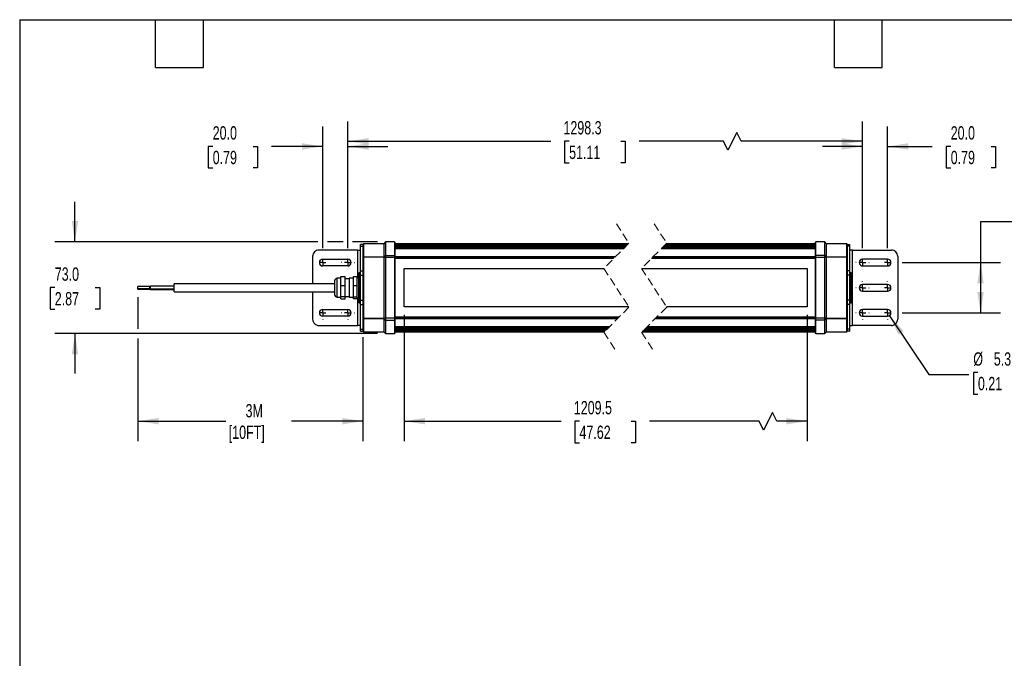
# Model space of a CAD drawing. Header units: millimetres. Extents: x 32 to 1365, y 32 to 1048.
# Tile 2 of 3: x 32 to 815, y 540 to 1048. Entities that reach past the tile are written whole.
import ezdxf

# ---------------------------------------------------------------- set-up
doc = ezdxf.new("R2010")
doc.units = ezdxf.units.MM
doc.header["$LTSCALE"] = 5
for name, pattern in [('SLD-Center', [19.05, 15.24, -1.27, 1.27, -1.27]), ('SLD-Dashed', [1.905, 1.27, -0.635]), ('SLD-Solid', [0])]:
    doc.linetypes.add(name, pattern=pattern)
doc.layers.add('CENTER', color=40, linetype='SLD-Center')
doc.layers.add('DIMENSIONS', color=140, linetype='SLD-Solid', lineweight=25)
doc.layers.add('TEXT', color=140, linetype='SLD-Solid', lineweight=25)
doc.styles.add('SLDTEXTSTYLE0', font='TXT', dxfattribs={"width": 0.7})
doc.dimstyles.new('SLDDIMSTYLE0', dxfattribs={"dimtxt": 10.790039, "dimasz": 16.51, "dimexe": 0, "dimexo": 0.0625, "dimgap": 2.69751, "dimtad": 0, "dimtih": 1, "dimtoh": 1, "dimdec": 1, "dimrnd": 1e-09, "dimzin": 4, "dimdsep": 46, "dimtxsty": 'SLDTEXTSTYLE0', "dimsah": 1, "dimcen": 0.09, "dimadec": 0, "dimazin": 1, "dimtfac": 1, "dimtdec": 1, "dimtofl": 0, "dimtmove": 0, "dimatfit": 3, "dimfxl": 0, "dimfrac": 2, "dimtolj": 1, "dimtzin": 12, "dimarcsym": 0})
doc.dimstyles.new('SLDDIMSTYLE1', dxfattribs={"dimtxt": 10.790039, "dimasz": 16.51, "dimexe": 0, "dimexo": 0.0625, "dimgap": 2.69751, "dimtad": 0, "dimtih": 1, "dimtoh": 1, "dimdec": 1, "dimrnd": 1e-09, "dimzin": 12, "dimdsep": 46, "dimtxsty": 'SLDTEXTSTYLE0', "dimsah": 1, "dimcen": 0.09, "dimadec": 0, "dimazin": 3, "dimtfac": 1, "dimtdec": 1, "dimtofl": 0, "dimtmove": 0, "dimatfit": 3, "dimfxl": 0, "dimfrac": 2, "dimtolj": 1, "dimtzin": 12, "dimarcsym": 0})
doc.dimstyles.new('SLDDIMSTYLE2', dxfattribs={"dimtxt": 10.790039, "dimasz": 16.51, "dimexe": 0, "dimexo": 0.0625, "dimgap": 2.69751, "dimtad": 0, "dimtih": 1, "dimtoh": 1, "dimdec": 1, "dimrnd": 1e-09, "dimzin": 4, "dimdsep": 46, "dimtxsty": 'SLDTEXTSTYLE0', "dimsah": 1, "dimcen": 0.09, "dimadec": 0, "dimazin": 1, "dimtfac": 1, "dimtdec": 1, "dimtmove": 0, "dimatfit": 0, "dimfxl": 0, "dimfrac": 2, "dimtolj": 1, "dimtzin": 12, "dimarcsym": 0})
doc.dimstyles.new('SLDDIMSTYLE5', dxfattribs={"dimtxt": 10.790039, "dimasz": 16.51, "dimexe": 0, "dimexo": 0.0625, "dimgap": 2.69751, "dimtad": 0, "dimtih": 1, "dimtoh": 1, "dimdec": 1, "dimrnd": 1e-09, "dimzin": 12, "dimdsep": 46, "dimtxsty": 'SLDTEXTSTYLE0', "dimsah": 1, "dimcen": 0, "dimadec": 0, "dimazin": 3, "dimtfac": 1, "dimtdec": 1, "dimtofl": 0, "dimtmove": 0, "dimatfit": 3, "dimfxl": 0, "dimfrac": 2, "dimtolj": 1, "dimtzin": 12, "dimarcsym": 0})

# ---------------------------------------------------------------- blocks, each defined once
blk = doc.blocks.new('_D_9')
at = {"layer": 'DIMENSIONS'}
for p, q in [((827.45, 887.03), (795.7, 887.03)), ((795.7, 887.03), (795.7, 854.51)), ((846.9, 887.03), (843.28, 887.03)), ((843.28, 887.03), (843.28, 869.88)), ((878.96, 887.03), (882.59, 887.03)), ((882.59, 887.03), (882.59, 869.88)), ((843.28, 869.88), (846.9, 869.88)), ((882.59, 869.88), (878.96, 869.88)), ((733.38, 854.51), (811.58, 854.51)), ((795.7, 854.51), (795.7, 814.51)), ((733.38, 814.51), (811.58, 814.51))]:
    blk.add_line(p, q, dxfattribs=at)
for points in [[(795.7, 854.51), (793.16, 838), (798.24, 838)], [(795.7, 814.51), (798.24, 831.02), (793.16, 831.02)]]:
    blk.add_solid(points, dxfattribs=at)
at = {"layer": 'DIMENSIONS', "char_height": 10.583, "attachment_point": 1, "style": 'SLDTEXTSTYLE0'}
for s, insert in [('40.0', (846.9, 903.08)), ('1.57', (846.9, 883.52))]:
    blk.add_mtext(s, dxfattribs=dict(at, insert=insert))
blk = doc.blocks.new('_D_10')
at = {"layer": 'DIMENSIONS'}
for p, q in [((723.32, 812.31), (754.6, 765.57)), ((754.6, 765.57), (786.35, 765.57)), ((793.6, 767.09), (789.98, 767.09)), ((789.98, 767.09), (789.98, 749.94)), ((825.66, 767.09), (829.29, 767.09)), ((829.29, 767.09), (829.29, 749.94)), ((789.98, 749.94), (793.6, 749.94)), ((829.29, 749.94), (825.66, 749.94))]:
    blk.add_line(p, q, dxfattribs=at)
blk.add_solid([(723.32, 812.31), (730.39, 797.18), (734.61, 800.01)], dxfattribs=at)
at = {"layer": 'DIMENSIONS', "char_height": 10.583, "attachment_point": 1, "style": 'SLDTEXTSTYLE0'}
for s, insert in [('%%c', (789.94, 783.15)), ('5.3', (806.23, 783.15)), ('0.21', (793.6, 763.59))]:
    blk.add_mtext(s, dxfattribs=dict(at, insert=insert))
blk = doc.blocks.new('_D_11')
at = {"layer": 'DIMENSIONS'}
for p, q in [((292.65, 866.05), (292.65, 966.89)), ((701.84, 866.05), (701.84, 966.89)), ((601.8, 958.07), (594.74, 943.96)), ((605.32, 951.01), (601.8, 958.07)), ((292.65, 951.01), (453.96, 951.01)), ((468.58, 951.01), (464.96, 951.01)), ((464.96, 951.01), (464.96, 933.86)), ((509.62, 951.01), (513.24, 951.01)), ((513.24, 951.01), (513.24, 933.86)), ((591.21, 951.01), (524.24, 951.01)), ((594.74, 943.96), (591.21, 951.01)), ((701.84, 951.01), (605.32, 951.01)), ((464.96, 933.86), (468.58, 933.86)), ((513.24, 933.86), (509.62, 933.86))]:
    blk.add_line(p, q, dxfattribs=at)
for points in [[(292.65, 951.01), (309.16, 948.47), (309.16, 953.55)], [(701.84, 951.01), (685.33, 953.55), (685.33, 948.47)]]:
    blk.add_solid(points, dxfattribs=at)
at = {"layer": 'DIMENSIONS', "char_height": 10.583, "attachment_point": 1, "style": 'SLDTEXTSTYLE0'}
for s, insert in [('1298.3', (464.09, 967.07)), ('51.11', (468.58, 947.51))]:
    blk.add_mtext(s, dxfattribs=dict(at, insert=insert))
blk = doc.blocks.new('_D_12')
at = {"layer": 'DIMENSIONS'}
for p, q in [((272.65, 866.05), (272.65, 962.8)), ((292.65, 866.05), (292.65, 962.8)), ((185.21, 946.93), (181.58, 946.93)), ((181.58, 946.93), (181.58, 929.78)), ((217.27, 946.93), (220.89, 946.93)), ((220.89, 946.93), (220.89, 929.78)), ((272.65, 946.93), (231.89, 946.93)), ((292.65, 946.93), (324.4, 946.93)), ((181.58, 929.78), (185.21, 929.78)), ((220.89, 929.78), (217.27, 929.78))]:
    blk.add_line(p, q, dxfattribs=at)
for points in [[(272.65, 946.93), (256.14, 949.47), (256.14, 944.39)], [(292.65, 946.93), (309.16, 944.39), (309.16, 949.47)]]:
    blk.add_solid(points, dxfattribs=at)
at = {"layer": 'DIMENSIONS', "char_height": 10.583, "attachment_point": 1, "style": 'SLDTEXTSTYLE0'}
for s, insert in [('20.0', (185.21, 962.99)), ('0.79', (185.21, 943.42))]:
    blk.add_mtext(s, dxfattribs=dict(at, insert=insert))
blk = doc.blocks.new('_D_13')
at = {"layer": 'DIMENSIONS'}
for p, q in [((701.84, 866.05), (701.84, 962.8)), ((721.84, 866.05), (721.84, 962.8)), ((701.84, 946.93), (670.09, 946.93)), ((721.84, 946.93), (757.36, 946.93)), ((771.98, 946.93), (768.36, 946.93)), ((768.36, 946.93), (768.36, 929.78)), ((804.05, 946.93), (807.67, 946.93)), ((807.67, 946.93), (807.67, 929.78)), ((768.36, 929.78), (771.98, 929.78)), ((807.67, 929.78), (804.05, 929.78))]:
    blk.add_line(p, q, dxfattribs=at)
for points in [[(701.84, 946.93), (685.33, 949.47), (685.33, 944.39)], [(721.84, 946.93), (738.35, 944.39), (738.35, 949.47)]]:
    blk.add_solid(points, dxfattribs=at)
at = {"layer": 'DIMENSIONS', "char_height": 10.583, "attachment_point": 1, "style": 'SLDTEXTSTYLE0'}
for s, insert in [('20.0', (771.98, 962.99)), ('0.79', (771.98, 943.42))]:
    blk.add_mtext(s, dxfattribs=dict(at, insert=insert))
blk = doc.blocks.new('_D_14')
at = {"layer": 'DIMENSIONS'}
for p, q in [((75.68, 871.01), (75.68, 902.76)), ((268.84, 871.01), (59.81, 871.01)), ((288.84, 871.01), (276.46, 871.01)), ((316.3, 871.01), (296.46, 871.01)), ((59.65, 834.59), (56.03, 834.59)), ((56.03, 834.59), (56.03, 817.44)), ((91.71, 834.59), (95.34, 834.59)), ((95.34, 834.59), (95.34, 817.44)), ((56.03, 817.44), (59.65, 817.44)), ((95.34, 817.44), (91.71, 817.44)), ((316.3, 798.01), (59.81, 798.01)), ((75.68, 798.01), (75.68, 766.26))]:
    blk.add_line(p, q, dxfattribs=at)
for points in [[(75.68, 871.01), (78.22, 887.52), (73.14, 887.52)], [(75.68, 798.01), (73.14, 781.5), (78.22, 781.5)]]:
    blk.add_solid(points, dxfattribs=at)
at = {"layer": 'DIMENSIONS', "char_height": 10.583, "attachment_point": 1, "style": 'SLDTEXTSTYLE0'}
for s, insert in [('73.0', (59.65, 850.65)), ('2.87', (59.65, 831.08))]:
    blk.add_mtext(s, dxfattribs=dict(at, insert=insert))
blk = doc.blocks.new('_D_15')
at = {"layer": 'DIMENSIONS'}
for p, q in [((337.45, 812.91), (337.45, 712.48)), ((657.84, 812.91), (657.84, 712.48)), ((337.45, 728.36), (462.21, 728.36)), ((476.83, 728.36), (473.2, 728.36)), ((473.2, 728.36), (473.2, 711.21)), ((517.87, 728.36), (521.49, 728.36)), ((521.49, 728.36), (521.49, 711.21)), ((619.62, 728.36), (532.49, 728.36)), ((623.15, 721.3), (619.62, 728.36)), ((630.2, 735.41), (623.15, 721.3)), ((633.73, 728.36), (630.2, 735.41)), ((657.84, 728.36), (633.73, 728.36)), ((473.2, 711.21), (476.83, 711.21)), ((521.49, 711.21), (517.87, 711.21))]:
    blk.add_line(p, q, dxfattribs=at)
for points in [[(337.45, 728.36), (353.96, 725.82), (353.96, 730.9)], [(657.84, 728.36), (641.33, 730.9), (641.33, 725.82)]]:
    blk.add_solid(points, dxfattribs=at)
at = {"layer": 'DIMENSIONS', "char_height": 10.583, "attachment_point": 1, "style": 'SLDTEXTSTYLE0'}
for s, insert in [('1209.5', (472.34, 744.42)), ('47.62', (476.83, 724.85))]:
    blk.add_mtext(s, dxfattribs=dict(at, insert=insert))
blk = doc.blocks.new('_D_16')
at = {"layer": 'DIMENSIONS'}
for p, q in [((125.65, 827.13), (125.65, 801.82)), ((125.65, 794.2), (125.65, 712.48)), ((304.65, 795.18), (304.65, 712.48)), ((125.65, 728.36), (195.56, 728.36)), ((304.65, 728.36), (247.97, 728.36))]:
    blk.add_line(p, q, dxfattribs=at)
for points in [[(125.65, 728.36), (142.16, 725.82), (142.16, 730.9)], [(304.65, 728.36), (288.14, 730.9), (288.14, 725.82)]]:
    blk.add_solid(points, dxfattribs=at)
at = {"layer": 'DIMENSIONS', "char_height": 10.583, "attachment_point": 1, "style": 'SLDTEXTSTYLE0'}
for s, insert in [('3M', (211.33, 742)), ('[10FT]', (197.97, 724.85))]:
    blk.add_mtext(s, dxfattribs=dict(at, insert=insert))
blk = doc.blocks.new('SW_CENTERMARKSYMBOL_6')
at = {"layer": 'CENTER', "color": 0}
for p, q in [((-5.08, 0), (-5.19, 0)), ((0, 0), (-2.54, 0)), ((0, 5.08), (0, 5.19)), ((0, 0), (0, 2.54)), ((0, 0), (0, -2.54)), ((0, 0), (2.54, 0)), ((5.08, 0), (5.19, 0)), ((0, -5.08), (0, -5.19))]:
    blk.add_line(p, q, dxfattribs=at)
blk = doc.blocks.new('SW_CENTERMARKSYMBOL_7')
at = {"layer": 'CENTER', "color": 0}
for p, q in [((-5.08, 0), (-5.19, 0)), ((0, 0), (-2.54, 0)), ((0, 5.08), (0, 5.19)), ((0, 0), (0, 2.54)), ((0, 0), (0, -2.54)), ((0, 0), (2.54, 0)), ((5.08, 0), (5.19, 0)), ((0, -5.08), (0, -5.19))]:
    blk.add_line(p, q, dxfattribs=at)
blk = doc.blocks.new('SW_CENTERMARKSYMBOL_8')
at = {"layer": 'CENTER', "color": 0}
for p, q in [((-5.08, 0), (-5.19, 0)), ((0, 0), (-2.54, 0)), ((0, 5.08), (0, 5.19)), ((0, 0), (0, 2.54)), ((0, 0), (0, -2.54)), ((0, 0), (2.54, 0)), ((5.08, 0), (5.19, 0)), ((0, -5.08), (0, -5.19))]:
    blk.add_line(p, q, dxfattribs=at)
blk = doc.blocks.new('SW_CENTERMARKSYMBOL_9')
at = {"layer": 'CENTER', "color": 0}
for p, q in [((-5.08, 0), (-5.19, 0)), ((0, 0), (-2.54, 0)), ((0, 5.08), (0, 5.19)), ((0, 0), (0, 2.54)), ((0, 0), (0, -2.54)), ((0, 0), (2.54, 0)), ((5.08, 0), (5.19, 0)), ((0, -5.08), (0, -5.19))]:
    blk.add_line(p, q, dxfattribs=at)
blk = doc.blocks.new('SW_CENTERMARKSYMBOL_10')
at = {"layer": 'CENTER', "color": 0}
for p, q in [((-5.08, 0), (-5.19, 0)), ((0, 0), (-2.54, 0)), ((0, 5.08), (0, 5.19)), ((0, 0), (0, 2.54)), ((0, 0), (0, -2.54)), ((0, 0), (2.54, 0)), ((5.08, 0), (5.19, 0)), ((0, -5.08), (0, -5.19))]:
    blk.add_line(p, q, dxfattribs=at)
blk = doc.blocks.new('SW_CENTERMARKSYMBOL_11')
at = {"layer": 'CENTER', "color": 0}
for p, q in [((-5.08, 0), (-5.19, 0)), ((0, 0), (-2.54, 0)), ((0, 5.08), (0, 5.19)), ((0, 0), (0, 2.54)), ((0, 0), (0, -2.54)), ((0, 0), (2.54, 0)), ((5.08, 0), (5.19, 0)), ((0, -5.08), (0, -5.19))]:
    blk.add_line(p, q, dxfattribs=at)
blk = doc.blocks.new('SW_CENTERMARKSYMBOL_12')
at = {"layer": 'CENTER', "color": 0}
for p, q in [((-5.08, 0), (-5.19, 0)), ((0, 0), (-2.54, 0)), ((0, 5.08), (0, 5.19)), ((0, 0), (0, 2.54)), ((0, 0), (0, -2.54)), ((0, 0), (2.54, 0)), ((5.08, 0), (5.19, 0)), ((0, -5.08), (0, -5.19))]:
    blk.add_line(p, q, dxfattribs=at)
blk = doc.blocks.new('SW_CENTERMARKSYMBOL_13')
at = {"layer": 'CENTER', "color": 0}
for p, q in [((-5.08, 0), (-5.19, 0)), ((0, 0), (-2.54, 0)), ((0, 5.08), (0, 5.19)), ((0, 0), (0, 2.54)), ((0, 0), (0, -2.54)), ((0, 0), (2.54, 0)), ((5.08, 0), (5.19, 0)), ((0, -5.08), (0, -5.19))]:
    blk.add_line(p, q, dxfattribs=at)
blk = doc.blocks.new('SW_CENTERMARKSYMBOL_14')
at = {"layer": 'CENTER', "color": 0}
for p, q in [((-5.08, 0), (-5.19, 0)), ((0, 0), (-2.54, 0)), ((0, 5.08), (0, 5.19)), ((0, 0), (0, 2.54)), ((0, 0), (0, -2.54)), ((0, 0), (2.54, 0)), ((5.08, 0), (5.19, 0)), ((0, -5.08), (0, -5.19))]:
    blk.add_line(p, q, dxfattribs=at)
blk = doc.blocks.new('SW_CENTERMARKSYMBOL_15')
at = {"layer": 'CENTER', "color": 0}
for p, q in [((-5.08, 0), (-5.19, 0)), ((0, 0), (-2.54, 0)), ((0, 5.08), (0, 5.19)), ((0, 0), (0, 2.54)), ((0, 0), (0, -2.54)), ((0, 0), (2.54, 0)), ((5.08, 0), (5.19, 0)), ((0, -5.08), (0, -5.19))]:
    blk.add_line(p, q, dxfattribs=at)

msp = doc.modelspace()

# ---------------------------------------------------------------- linework, layer by layer
at = {"color": 7, "linetype": 'SLD-Dashed', "lineweight": 18}
for p, q in [((506.19, 885.39), (516.19, 869.95)), ((536.19, 885.39), (546.19, 869.95)), ((516.19, 869.95), (496.19, 849.95)), ((546.19, 869.95), (526.19, 849.95)), ((496.19, 849.95), (516.19, 819.08)), ((526.19, 849.95), (546.19, 819.08)), ((516.19, 819.08), (496.19, 799.08)), ((546.19, 819.08), (526.19, 799.08)), ((496.19, 799.08), (506.19, 783.64)), ((526.19, 799.08), (536.19, 783.64))]:
    msp.add_line(p, q, dxfattribs=at)
for p, q in [((304.65, 868.96), (302.65, 868.96)), ((302.65, 867.5), (302.65, 868.96)), ((305.15, 869.51), (304.65, 869.01)), ((304.65, 869.01), (304.65, 865.38)), ((321.15, 869.51), (305.15, 869.51)), ((305.15, 869.51), (305.15, 859.16)), ((322.65, 871.01), (321.15, 869.51)), ((321.15, 869.51), (321.15, 859.16)), ((329.65, 871.01), (322.65, 871.01)), ((322.65, 871.01), (322.65, 860.21)), ((330.15, 870.51), (329.65, 871.01)), ((329.65, 871.01), (329.65, 860.21)), ((330.15, 859.86), (330.15, 870.51)), ((515.75, 869.51), (330.15, 869.51)), ((515.74, 869.5), (330.15, 869.5)), ((515.39, 869.15), (330.15, 869.15)), ((515.38, 869.15), (330.15, 869.15)), ((664.34, 869.15), (545.38, 869.15)), ((664.34, 869.15), (545.39, 869.15)), ((664.34, 869.5), (545.74, 869.5)), ((664.34, 869.51), (545.75, 869.51)), ((664.84, 871.01), (664.34, 870.51)), ((664.34, 870.51), (664.34, 859.86)), ((671.84, 871.01), (664.84, 871.01)), ((664.84, 860.21), (664.84, 871.01)), ((673.34, 869.51), (671.84, 871.01)), ((671.84, 860.21), (671.84, 871.01)), ((689.34, 869.51), (673.34, 869.51)), ((673.34, 859.16), (673.34, 869.51)), ((689.84, 869.01), (689.34, 869.51)), ((689.34, 859.16), (689.34, 869.51)), ((689.84, 865.38), (689.84, 869.01)), ((689.84, 868.96), (691.84, 868.96)), ((691.84, 867.5), (691.84, 868.96)), ((300.65, 864.51), (269.65, 864.51)), ((300.65, 864.51), (302.65, 864.51)), ((300.65, 842.76), (300.65, 864.51)), ((302.65, 867.5), (304.65, 867.5)), ((302.65, 847.91), (302.65, 867.5)), ((304.65, 864.08), (304.65, 858.8)), ((515.02, 868.78), (330.15, 868.78)), ((514.49, 868.25), (330.15, 868.25)), ((513.99, 867.75), (330.15, 867.75)), ((513.96, 867.73), (330.15, 867.73)), ((513.94, 867.7), (330.15, 867.7)), ((513.36, 867.13), (330.15, 867.13)), ((512.87, 866.63), (330.15, 866.63)), ((511.86, 865.62), (330.15, 865.62)), ((511.8, 865.57), (330.15, 865.57)), ((664.34, 865.57), (541.8, 865.57)), ((664.34, 865.62), (541.86, 865.62)), ((664.34, 866.63), (542.87, 866.63)), ((664.34, 867.13), (543.36, 867.13)), ((664.34, 867.7), (543.94, 867.7)), ((664.34, 867.73), (543.96, 867.73)), ((664.34, 867.75), (543.99, 867.75)), ((664.34, 868.25), (544.49, 868.25)), ((664.34, 868.78), (545.02, 868.78)), ((691.84, 867.5), (689.84, 867.5)), ((689.84, 864.08), (689.84, 865.38)), ((689.84, 858.8), (689.84, 864.08)), ((691.84, 847.91), (691.84, 867.5)), ((693.84, 864.51), (691.84, 864.51)), ((693.84, 804.51), (693.84, 864.51)), ((693.84, 864.51), (724.84, 864.51)), ((264.65, 859.51), (264.65, 837.71)), ((272.65, 857.16), (292.65, 857.16)), ((304.65, 858.8), (305.15, 859.16)), ((305.15, 858.8), (304.65, 858.8)), ((304.65, 858.8), (304.65, 810.22)), ((305.15, 859.16), (321.15, 859.16)), ((305.15, 859.16), (305.15, 858.8)), ((321.15, 858.8), (305.15, 858.8)), ((305.15, 858.8), (305.15, 810.22)), ((321.15, 859.16), (322.65, 860.21)), ((321.15, 858.8), (321.15, 859.16)), ((321.15, 858.8), (321.15, 810.22)), ((321.15, 858.8), (322.65, 858.8)), ((322.65, 860.21), (329.65, 860.21)), ((322.65, 860.21), (322.65, 858.8)), ((322.65, 858.8), (322.65, 810.22)), ((322.65, 858.8), (329.65, 858.8)), ((329.65, 860.21), (329.65, 858.8)), ((329.65, 860.21), (330.15, 859.86)), ((329.65, 858.8), (329.65, 810.22)), ((329.65, 858.8), (330.15, 858.8)), ((330.15, 858.8), (330.15, 859.86)), ((505.39, 859.16), (330.15, 859.16)), ((330.15, 810.22), (330.15, 858.8)), ((505.04, 858.8), (330.15, 858.8)), ((504.25, 858.01), (330.15, 858.01)), ((504, 857.76), (330.15, 857.76)), ((664.34, 857.76), (534, 857.76)), ((664.34, 858.01), (534.25, 858.01)), ((664.34, 858.8), (535.04, 858.8)), ((664.34, 859.16), (535.39, 859.16)), ((664.84, 860.21), (664.34, 859.86)), ((664.34, 859.86), (664.34, 858.8)), ((664.34, 858.8), (664.84, 858.8)), ((664.34, 858.8), (664.34, 810.22)), ((664.84, 858.8), (664.84, 860.21)), ((671.84, 860.21), (664.84, 860.21)), ((664.84, 858.8), (671.84, 858.8)), ((664.84, 810.22), (664.84, 858.8)), ((671.84, 858.8), (671.84, 860.21)), ((673.34, 859.16), (671.84, 860.21)), ((671.84, 858.8), (673.34, 858.8)), ((671.84, 810.22), (671.84, 858.8)), ((673.34, 859.16), (673.34, 858.8)), ((673.34, 859.16), (689.34, 859.16)), ((673.34, 810.22), (673.34, 858.8)), ((689.34, 858.8), (673.34, 858.8)), ((689.34, 858.8), (689.34, 859.16)), ((689.34, 859.16), (689.84, 858.8)), ((689.84, 858.8), (689.34, 858.8)), ((689.34, 810.22), (689.34, 858.8)), ((689.84, 810.22), (689.84, 858.8)), ((721.84, 857.16), (701.84, 857.16)), ((729.84, 859.51), (729.84, 809.51)), ((292.65, 851.86), (272.65, 851.86)), ((301.65, 846.51), (301.15, 846.01)), ((301.15, 846.01), (301.15, 823.01)), ((302.65, 846.51), (301.65, 846.51)), ((301.65, 846.51), (301.65, 822.51)), ((302.65, 847.91), (304.65, 847.91)), ((302.65, 844.44), (302.65, 847.91)), ((337.45, 849.76), (496.31, 849.76)), ((337.45, 819.26), (337.45, 849.76)), ((526.31, 849.76), (657.84, 849.76)), ((657.84, 849.76), (657.84, 819.26)), ((691.84, 847.91), (689.84, 847.91)), ((691.84, 844.44), (691.84, 847.91)), ((692.84, 846.51), (691.84, 846.51)), ((693.34, 846.01), (692.84, 846.51)), ((692.84, 822.51), (692.84, 846.51)), ((693.34, 823.01), (693.34, 846.01)), ((701.84, 851.86), (721.84, 851.86)), ((282.15, 837.71), (154.65, 837.71)), ((154.65, 831.31), (154.65, 837.71)), ((282.15, 840.01), (282.15, 829.1)), ((287.15, 842.01), (284.15, 842.01)), ((284.15, 827.01), (284.15, 842.01)), ((287.15, 843.45), (290.65, 843.45)), ((287.15, 836.18), (287.15, 843.45)), ((290.65, 836.18), (290.65, 843.45)), ((293.65, 841.51), (290.65, 841.51)), ((297.15, 842.01), (293.65, 842.01)), ((293.65, 842.01), (293.65, 827.13)), ((297.15, 836.18), (297.15, 843.45)), ((297.15, 843.45), (300.15, 843.45)), ((300.15, 836.18), (300.15, 843.45)), ((302.65, 844.44), (304.65, 844.44)), ((302.65, 824.58), (302.65, 844.44)), ((691.84, 844.44), (689.84, 844.44)), ((691.84, 824.58), (691.84, 844.44)), ((135.15, 835.56), (125.65, 835.56)), ((125.65, 833.96), (125.65, 835.56)), ((125.65, 833.96), (135.15, 833.96)), ((125.65, 833.48), (125.65, 833.96)), ((125.65, 833.48), (135.15, 833.48)), ((135.65, 835.61), (135.15, 835.61)), ((135.15, 835.47), (135.15, 835.61)), ((135.15, 833.91), (135.15, 835.47)), ((135.15, 833.91), (135.65, 833.91)), ((135.15, 833.43), (135.15, 833.91)), ((135.15, 833.43), (135.65, 833.43)), ((154.65, 835.8), (135.65, 835.8)), ((135.65, 833.71), (135.65, 835.8)), ((135.65, 833.24), (135.65, 833.73)), ((135.65, 833.71), (154.65, 833.71)), ((135.65, 833.24), (154.65, 833.24)), ((154.65, 831.31), (282.15, 831.31)), ((264.65, 831.31), (264.65, 809.51)), ((287.15, 836.18), (290.65, 836.18)), ((287.15, 827.25), (287.15, 836.18)), ((290.65, 827.25), (290.65, 836.18)), ((297.15, 836.18), (300.15, 836.18)), ((297.15, 827.25), (297.15, 836.18)), ((300.15, 827.25), (300.15, 836.18)), ((721.84, 837.16), (701.84, 837.16)), ((701.84, 831.86), (721.84, 831.86)), ((282.15, 829.1), (282.15, 829.01)), ((284.15, 827.01), (287.15, 827.01)), ((290.65, 827.25), (287.15, 827.25)), ((287.15, 825.58), (287.15, 827.25)), ((287.15, 825.58), (290.65, 825.58)), ((290.65, 827.51), (293.65, 827.51)), ((290.65, 825.58), (290.65, 827.25)), ((293.65, 827.13), (293.65, 827.01)), ((293.65, 827.01), (297.15, 827.01)), ((297.15, 827.25), (300.15, 827.25)), ((297.15, 825.58), (297.15, 827.25)), ((300.15, 825.58), (297.15, 825.58)), ((300.15, 825.58), (300.15, 827.25)), ((300.65, 804.51), (300.65, 826.26)), ((301.15, 823.01), (301.65, 822.51)), ((301.65, 822.51), (302.65, 822.51)), ((302.65, 824.58), (304.65, 824.58)), ((302.65, 821.12), (302.65, 824.58)), ((691.84, 824.58), (689.84, 824.58)), ((691.84, 821.12), (691.84, 824.58)), ((691.84, 822.51), (692.84, 822.51)), ((692.84, 822.51), (693.34, 823.01)), ((272.65, 817.16), (292.65, 817.16)), ((302.65, 821.12), (304.65, 821.12)), ((302.65, 801.53), (302.65, 821.12)), ((516.07, 819.26), (337.45, 819.26)), ((657.84, 819.26), (546.07, 819.26)), ((691.84, 821.12), (689.84, 821.12)), ((691.84, 801.53), (691.84, 821.12)), ((721.84, 817.16), (701.84, 817.16)), ((292.65, 811.86), (272.65, 811.86)), ((304.65, 810.22), (305.15, 810.22)), ((305.15, 809.87), (304.65, 810.22)), ((304.65, 810.22), (304.65, 804.95)), ((305.15, 810.22), (321.15, 810.22)), ((305.15, 810.22), (305.15, 809.87)), ((321.15, 809.87), (305.15, 809.87)), ((305.15, 809.87), (305.15, 799.51)), ((322.65, 810.22), (321.15, 810.22)), ((321.15, 809.87), (321.15, 810.22)), ((321.15, 809.87), (322.65, 808.82)), ((321.15, 809.87), (321.15, 799.51)), ((322.65, 810.22), (322.65, 808.82)), ((329.65, 810.22), (322.65, 810.22)), ((322.65, 808.82), (329.65, 808.82)), ((322.65, 808.82), (322.65, 798.01)), ((329.65, 810.22), (329.65, 808.82)), ((330.15, 810.22), (329.65, 810.22)), ((329.65, 808.82), (330.15, 809.17)), ((329.65, 808.82), (329.65, 798.01)), ((330.15, 811.26), (508.38, 811.26)), ((508.13, 811.01), (330.15, 811.01)), ((330.15, 809.17), (330.15, 810.22)), ((507.34, 810.22), (330.15, 810.22)), ((506.98, 809.87), (330.15, 809.87)), ((330.15, 798.51), (330.15, 809.17)), ((664.34, 809.87), (536.98, 809.87)), ((664.34, 810.22), (537.34, 810.22)), ((664.34, 811.01), (538.13, 811.01)), ((538.38, 811.26), (664.34, 811.26)), ((664.34, 810.22), (664.34, 809.17)), ((664.84, 810.22), (664.34, 810.22)), ((664.84, 808.82), (664.34, 809.17)), ((664.34, 809.17), (664.34, 798.51)), ((671.84, 810.22), (664.84, 810.22)), ((664.84, 808.82), (664.84, 810.22)), ((671.84, 808.82), (664.84, 808.82)), ((664.84, 798.01), (664.84, 808.82)), ((673.34, 810.22), (671.84, 810.22)), ((671.84, 808.82), (671.84, 810.22)), ((673.34, 809.87), (671.84, 808.82)), ((671.84, 798.01), (671.84, 808.82)), ((673.34, 810.22), (673.34, 809.87)), ((673.34, 810.22), (689.34, 810.22)), ((673.34, 799.51), (673.34, 809.87)), ((689.34, 809.87), (673.34, 809.87)), ((689.34, 810.22), (689.84, 810.22)), ((689.84, 810.22), (689.34, 809.87)), ((689.34, 809.87), (689.34, 810.22)), ((689.34, 799.51), (689.34, 809.87)), ((689.84, 804.95), (689.84, 810.22)), ((701.84, 811.86), (721.84, 811.86)), ((269.65, 804.51), (300.65, 804.51)), ((302.65, 804.51), (300.65, 804.51)), ((302.65, 801.53), (304.65, 801.53)), ((302.65, 800.06), (302.65, 801.53)), ((302.65, 800.06), (304.65, 800.06)), ((304.65, 803.65), (304.65, 800.01)), ((304.65, 800.01), (305.15, 799.51)), ((305.15, 799.51), (321.15, 799.51)), ((321.15, 799.51), (322.65, 798.01)), ((329.65, 798.01), (330.15, 798.51)), ((500.57, 803.46), (330.15, 803.46)), ((330.15, 803.4), (500.52, 803.4)), ((499.51, 802.39), (330.15, 802.39)), ((499.01, 801.9), (330.15, 801.9)), ((498.44, 801.33), (330.15, 801.33)), ((330.15, 801.3), (498.41, 801.3)), ((498.39, 801.28), (330.15, 801.28)), ((497.89, 800.78), (330.15, 800.78)), ((497.36, 800.24), (330.15, 800.24)), ((496.99, 799.88), (330.15, 799.88)), ((330.15, 799.87), (496.99, 799.87)), ((496.64, 799.53), (330.15, 799.53)), ((330.15, 799.51), (496.63, 799.51)), ((526.63, 799.51), (664.34, 799.51)), ((664.34, 799.53), (526.64, 799.53)), ((664.34, 799.88), (526.99, 799.88)), ((526.99, 799.87), (664.34, 799.87)), ((664.34, 800.24), (527.36, 800.24)), ((664.34, 800.78), (527.89, 800.78)), ((664.34, 801.28), (528.39, 801.28)), ((528.41, 801.3), (664.34, 801.3)), ((664.34, 801.33), (528.44, 801.33)), ((664.34, 801.9), (529.01, 801.9)), ((664.34, 802.39), (529.51, 802.39)), ((530.52, 803.4), (664.34, 803.4)), ((664.34, 803.46), (530.57, 803.46)), ((664.34, 798.51), (664.84, 798.01)), ((671.84, 798.01), (673.34, 799.51)), ((673.34, 799.51), (689.34, 799.51)), ((689.34, 799.51), (689.84, 800.01)), ((689.84, 803.65), (689.84, 804.95)), ((689.84, 800.01), (689.84, 803.65)), ((691.84, 801.53), (689.84, 801.53)), ((691.84, 800.06), (689.84, 800.06)), ((691.84, 804.51), (693.84, 804.51)), ((691.84, 800.06), (691.84, 801.53)), ((724.84, 804.51), (693.84, 804.51)), ((322.65, 798.01), (329.65, 798.01)), ((664.84, 798.01), (671.84, 798.01))]:
    msp.add_line(p, q)
for centre, radius, start, end in [((269.65, 859.51), 5, 89.99927, 180.00077), ((724.84, 859.51), 5, 359.99923, 90.00073), ((272.65, 854.51), 2.65, 90.00081, 269.99919), ((292.65, 854.51), 2.65, 270.00081, 89.99919), ((701.84, 854.51), 2.65, 90.00081, 269.99919), ((721.84, 854.51), 2.65, 270.00081, 89.99919), ((284.15, 840.01), 2, 90.00111, 179.99962), ((300.65, 842.26), 0.5, 359.99925, 180.00075), ((701.84, 834.51), 2.65, 90.0008, 269.9992), ((721.84, 834.51), 2.65, 270.0008, 89.9992), ((284.15, 829.01), 2, 180.00038, 269.99889), ((300.65, 826.76), 0.5, 179.99925, 0.00075), ((272.65, 814.51), 2.65, 90.00081, 269.99919), ((292.65, 814.51), 2.65, 270.00081, 89.99919), ((701.84, 814.51), 2.65, 90.00081, 269.99919), ((721.84, 814.51), 2.65, 270.00081, 89.99919), ((269.65, 809.51), 5, 179.99923, 270.00073), ((724.84, 809.51), 5, 269.99927, 0.00077)]:
    msp.add_arc(centre, radius, start, end)
for points, knots in [([(304.65, 865.38), (304.67, 865.19), (304.72, 864.75), (304.68, 864.32), (304.65, 864.08)], [0, 0, 0, 0, 0.45122, 1, 1, 1, 1]), ([(304.65, 804.95), (304.68, 804.71), (304.72, 804.28), (304.67, 803.84), (304.65, 803.65)], [0, 0, 0, 0, 0.541965, 1, 1, 1, 1])]:
    msp.add_open_spline(points, degree=3, knots=knots)
at = {"layer": 'TEXT'}
for p, q in [((31.75, 1047.75), (1365.25, 1047.75)), ((31.75, 1047.75), (31.75, 31.75)), ((139.7, 1009.65), (139.7, 1047.75)), ((177.8, 1009.65), (177.8, 1047.75)), ((679.45, 1009.65), (679.45, 1047.75)), ((717.55, 1009.65), (717.55, 1047.75)), ((139.7, 1009.65), (177.8, 1009.65)), ((679.45, 1009.65), (717.55, 1009.65))]:
    msp.add_line(p, q, dxfattribs=at)

# ---------------------------------------------------------------- block references
at = {"layer": 'CENTER'}
for name, p in [('SW_CENTERMARKSYMBOL_14', (272.65, 854.51)), ('SW_CENTERMARKSYMBOL_15', (292.65, 854.51)), ('SW_CENTERMARKSYMBOL_6', (701.84, 854.51)), ('SW_CENTERMARKSYMBOL_7', (721.84, 854.51)), ('SW_CENTERMARKSYMBOL_9', (701.84, 834.51)), ('SW_CENTERMARKSYMBOL_8', (721.84, 834.51)), ('SW_CENTERMARKSYMBOL_13', (272.65, 814.51)), ('SW_CENTERMARKSYMBOL_12', (292.65, 814.51)), ('SW_CENTERMARKSYMBOL_10', (701.84, 814.51)), ('SW_CENTERMARKSYMBOL_11', (721.84, 814.51))]:
    msp.add_blockref(name, p, dxfattribs=at)

# ---------------------------------------------------------------- dimensions: what is measured, and where the dimension line sits
at = {"layer": 'DIMENSIONS'}
for base, p1, p2, picture, middle in [((272.65, 946.93), (292.65, 859.7), (272.65, 859.7), '_D_12', (201.24, 946.93)), ((701.84, 946.93), (721.84, 859.7), (701.84, 859.7), '_D_13', (788.02, 946.93))]:
    dim = msp.add_linear_dim(base=base, p1=p1, p2=p2, dimstyle='SLDDIMSTYLE2', dxfattribs=at)
    dim.commit()
    dim.dimension.update_dxf_attribs({"geometry": picture, "text_midpoint": middle, "dimtype": 160})
for base, p1, p2, text, picture, middle in [((701.84, 951.01), (292.65, 859.7), (701.84, 859.7), '1298.3', '_D_11', (489.1, 951.01)), ((125.65, 728.36), (304.65, 801.53), (125.65, 833.48), '3M\\P[10FT]', '_D_16', (221.76, 728.36)), ((337.45, 728.36), (657.84, 819.26), (337.45, 819.26), '1209.5', '_D_15', (497.35, 728.36))]:
    dim = msp.add_linear_dim(base=base, p1=p1, p2=p2, text=text, dimstyle='SLDDIMSTYLE1', dxfattribs=at)
    dim.commit()
    dim.dimension.update_dxf_attribs({"geometry": picture, "text_midpoint": middle, "dimtype": 160})
for base, p1, p2, dimstyle, picture, middle in [((75.68, 798.01), (322.65, 871.01), (322.65, 798.01), 'SLDDIMSTYLE2', '_D_14', (75.68, 834.59)), ((795.7, 814.51), (727.03, 854.51), (727.03, 814.51), 'SLDDIMSTYLE0', '_D_9', (795.7, 887.03))]:
    dim = msp.add_linear_dim(base=base, p1=p1, p2=p2, angle=90, dimstyle=dimstyle, dxfattribs=at)
    dim.commit()
    dim.dimension.update_dxf_attribs({"geometry": picture, "text_midpoint": middle, "dimtype": 160})
dim = msp.add_diameter_dim_2p(p1=(720.37, 816.72), p2=(723.32, 812.31), dimstyle='SLDDIMSTYLE5', dxfattribs=at)
dim.commit()
dim.dimension.update_dxf_attribs({"geometry": '_D_10', "text_midpoint": (809.63, 765.57), "dimtype": 163})

doc.saveas('drawing.dxf')
